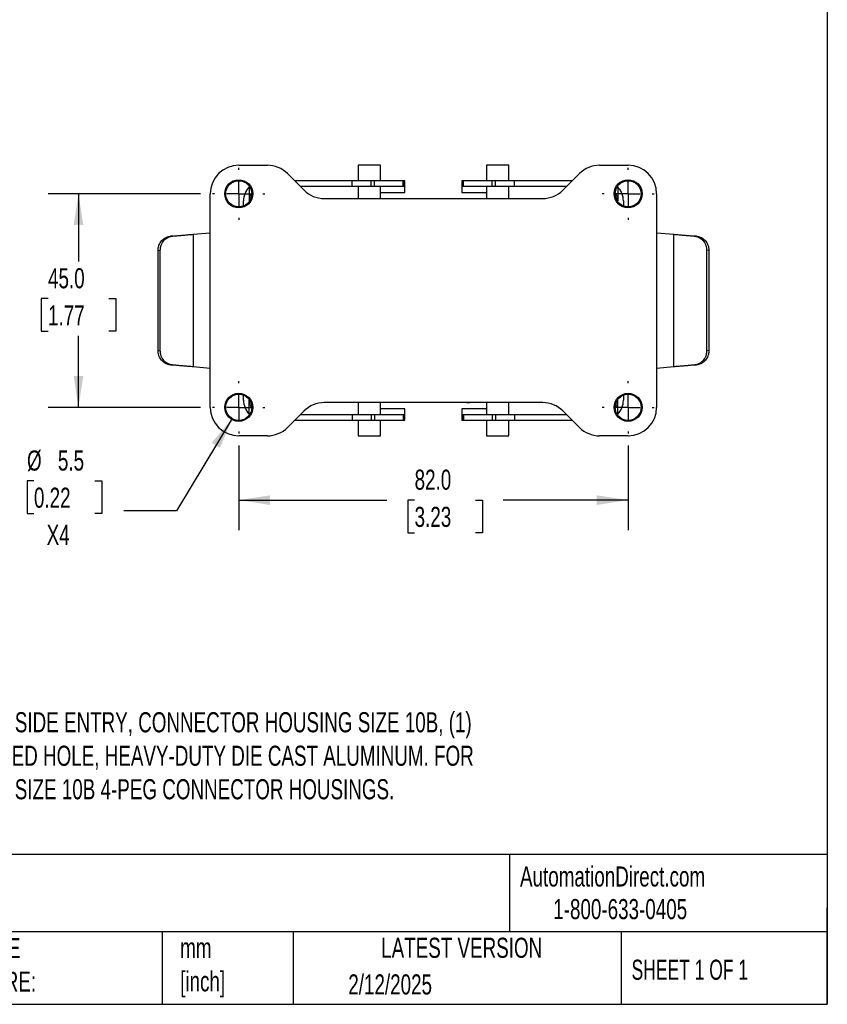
# Model space of a CAD drawing. Header units: millimetres. Extents: x 13 to 546, y 13 to 419.
# Tile 5 of 7: x 376 to 546, y 13 to 220. Entities that reach past the tile are written whole.
import ezdxf

# ---------------------------------------------------------------- set-up
doc = ezdxf.new("R2010")
doc.units = ezdxf.units.MM
doc.header["$LTSCALE"] = 2
doc.linetypes.add('SLD-Center', pattern=[19.05, 15.24, -1.27, 1.27, -1.27])
doc.linetypes.add('SLD-Solid', pattern=[0])
doc.layers.add('CENTER', color=40, linetype='SLD-Center')
doc.layers.add('DIMENSIONS', color=140, linetype='SLD-Solid', lineweight=25)
doc.layers.add('TEXT', color=140, linetype='SLD-Solid', lineweight=25)
doc.styles.add('SLDTEXTSTYLE0', font='TXT', dxfattribs={"width": 0.7})
doc.styles.add('SLDTEXTSTYLE1', font='TXT', dxfattribs={"width": 0.65})
doc.dimstyles.new('SLDDIMSTYLE0', dxfattribs={"dimtxt": 4.316016, "dimasz": 6.604, "dimexe": 0, "dimexo": 0.0625, "dimgap": 1.079004, "dimtad": 0, "dimtih": 1, "dimtoh": 1, "dimrnd": 1e-09, "dimzin": 4, "dimdsep": 46, "dimtxsty": 'SLDTEXTSTYLE0', "dimsah": 1, "dimcen": 0.09, "dimadec": 0, "dimazin": 1, "dimtfac": 1, "dimtofl": 0, "dimtmove": 0, "dimatfit": 3, "dimfxl": 0, "dimfrac": 2, "dimtolj": 1, "dimtzin": 12, "dimarcsym": 0})
doc.dimstyles.new('SLDDIMSTYLE4', dxfattribs={"dimtxt": 4.316016, "dimasz": 6.604, "dimexe": 0, "dimexo": 0.0625, "dimgap": 1.079004, "dimtad": 0, "dimtih": 1, "dimtoh": 1, "dimrnd": 1e-09, "dimzin": 12, "dimdsep": 46, "dimtxsty": 'SLDTEXTSTYLE0', "dimsah": 1, "dimcen": 0, "dimadec": 0, "dimazin": 3, "dimtfac": 1, "dimtofl": 0, "dimtmove": 0, "dimatfit": 3, "dimfxl": 0, "dimfrac": 2, "dimtolj": 1, "dimtzin": 12, "dimarcsym": 0})

# ---------------------------------------------------------------- blocks, each defined once
blk = doc.blocks.new('_D_9')
at = {"layer": 'DIMENSIONS'}
for p, q in [((414.12, 183.49), (382.05, 183.49)), ((388.4, 183.49), (388.4, 169.21)), ((381.99, 161.39), (380.54, 161.39)), ((380.54, 161.39), (380.54, 154.53)), ((394.82, 161.39), (396.27, 161.39)), ((396.27, 161.39), (396.27, 154.53)), ((380.54, 154.53), (381.99, 154.53)), ((388.4, 138.49), (388.4, 153.56)), ((396.27, 154.53), (394.82, 154.53)), ((414.12, 138.49), (382.05, 138.49))]:
    blk.add_line(p, q, dxfattribs=at)
for points in [[(388.4, 183.49), (387.39, 176.88), (389.42, 176.88)], [(388.4, 138.49), (389.42, 145.09), (387.39, 145.09)]]:
    blk.add_solid(points, dxfattribs=at)
at = {"layer": 'DIMENSIONS', "char_height": 4.233, "attachment_point": 1, "style": 'SLDTEXTSTYLE0'}
for s, insert in [('45.0', (381.99, 167.81)), ('1.77', (381.99, 159.98))]:
    blk.add_mtext(s, dxfattribs=dict(at, insert=insert))
blk = doc.blocks.new('_D_10')
at = {"layer": 'DIMENSIONS'}
for p, q in [((422.16, 130.45), (422.16, 112.59)), ((504.16, 130.45), (504.16, 112.59)), ((422.16, 118.94), (453.35, 118.94)), ((459.19, 118.94), (457.74, 118.94)), ((457.74, 118.94), (457.74, 112.08)), ((472.02, 118.94), (473.47, 118.94)), ((473.47, 118.94), (473.47, 112.08)), ((504.16, 118.94), (477.87, 118.94)), ((457.74, 112.08), (459.19, 112.08)), ((473.47, 112.08), (472.02, 112.08))]:
    blk.add_line(p, q, dxfattribs=at)
for points in [[(422.16, 118.94), (428.76, 117.92), (428.76, 119.95)], [(504.16, 118.94), (497.55, 119.95), (497.55, 117.92)]]:
    blk.add_solid(points, dxfattribs=at)
at = {"layer": 'DIMENSIONS', "char_height": 4.233, "attachment_point": 1, "style": 'SLDTEXTSTYLE0'}
for s, insert in [('82.0', (459.19, 125.36)), ('3.23', (459.19, 117.53))]:
    blk.add_mtext(s, dxfattribs=dict(at, insert=insert))
blk = doc.blocks.new('_D_11')
at = {"layer": 'DIMENSIONS'}
for p, q in [((420.74, 136.13), (409.03, 116.71)), ((379.02, 122.97), (377.57, 122.97)), ((377.57, 122.97), (377.57, 116.11)), ((391.84, 122.97), (393.29, 122.97)), ((393.29, 122.97), (393.29, 116.11)), ((409.03, 116.71), (397.92, 116.71)), ((377.57, 116.11), (379.02, 116.11)), ((393.29, 116.11), (391.84, 116.11))]:
    blk.add_line(p, q, dxfattribs=at)
blk.add_solid([(420.74, 136.13), (416.46, 131), (418.2, 129.95)], dxfattribs=at)
at = {"layer": 'DIMENSIONS', "char_height": 4.233, "attachment_point": 1, "style": 'SLDTEXTSTYLE0'}
for s, insert in [('%%c', (377.56, 129.4)), ('5.5', (384.07, 129.4)), ('0.22', (379.02, 121.57)), ('X4', (381.7, 113.75))]:
    blk.add_mtext(s, dxfattribs=dict(at, insert=insert))
blk = doc.blocks.new('SW_CENTERMARKSYMBOL_9')
at = {"layer": 'CENTER', "color": 0}
for p, q in [((0, 5.08), (0, 5.5)), ((0, 0), (0, 2.54)), ((-5.08, 0), (-5.5, 0)), ((0, 0), (-2.54, 0)), ((0, 0), (0, -2.54)), ((0, 0), (2.54, 0)), ((5.08, 0), (5.5, 0)), ((0, -5.08), (0, -5.5))]:
    blk.add_line(p, q, dxfattribs=at)
blk = doc.blocks.new('SW_CENTERMARKSYMBOL_10')
at = {"layer": 'CENTER', "color": 0}
for p, q in [((0, 5.08), (0, 5.5)), ((0, 0), (0, 2.54)), ((-5.08, 0), (-5.5, 0)), ((0, 0), (-2.54, 0)), ((0, 0), (0, -2.54)), ((0, 0), (2.54, 0)), ((5.08, 0), (5.5, 0)), ((0, -5.08), (0, -5.5))]:
    blk.add_line(p, q, dxfattribs=at)
blk = doc.blocks.new('SW_CENTERMARKSYMBOL_11')
at = {"layer": 'CENTER', "color": 0}
for p, q in [((0, 5.08), (0, 5.5)), ((0, 0), (0, 2.54)), ((-5.08, 0), (-5.5, 0)), ((0, 0), (-2.54, 0)), ((0, 0), (0, -2.54)), ((0, 0), (2.54, 0)), ((5.08, 0), (5.5, 0)), ((0, -5.08), (0, -5.5))]:
    blk.add_line(p, q, dxfattribs=at)
blk = doc.blocks.new('SW_CENTERMARKSYMBOL_12')
at = {"layer": 'CENTER', "color": 0}
for p, q in [((0, 5.08), (0, 5.5)), ((0, 0), (0, 2.54)), ((-5.08, 0), (-5.5, 0)), ((0, 0), (-2.54, 0)), ((0, 0), (0, -2.54)), ((0, 0), (2.54, 0)), ((5.08, 0), (5.5, 0)), ((0, -5.08), (0, -5.5))]:
    blk.add_line(p, q, dxfattribs=at)

msp = doc.modelspace()

# ---------------------------------------------------------------- linework, layer by layer
for p, q in [((422.158, 189.489), (428.173, 189.489)), ((447.308, 189.489), (447.308, 186.189)), ((449.658, 189.489), (447.308, 189.489)), ((452.008, 189.489), (449.658, 189.489)), ((452.008, 186.189), (452.008, 189.489)), ((474.308, 189.489), (474.308, 186.189)), ((476.658, 189.489), (474.308, 189.489)), ((479.008, 189.489), (476.658, 189.489)), ((479.008, 186.189), (479.008, 189.489)), ((498.143, 189.489), (504.158, 189.489)), ((432.415, 187.731), (435.901, 184.246)), ((490.415, 184.246), (493.901, 187.731)), ((424.358, 184.928), (424.446, 185.015)), ((424.358, 184.928), (424.358, 181.989)), ((446.058, 186.189), (433.958, 186.189)), ((446.058, 184.989), (435.158, 184.989)), ((446.058, 184.989), (446.058, 186.189)), ((450.073, 186.189), (446.058, 186.189)), ((450.073, 184.989), (446.058, 184.989)), ((447.308, 184.989), (447.308, 182.489)), ((450.073, 184.989), (450.073, 186.189)), ((450.773, 186.189), (450.073, 186.189)), ((450.773, 184.989), (450.073, 184.989)), ((450.773, 184.989), (450.773, 186.189)), ((456.805, 186.189), (450.773, 186.189)), ((456.805, 184.989), (450.773, 184.989)), ((452.008, 182.489), (452.008, 184.989)), ((456.805, 184.989), (456.805, 186.189)), ((457.014, 186.189), (456.805, 186.189)), ((457.014, 184.989), (456.805, 184.989)), ((457.014, 184.989), (457.014, 186.189)), ((457.158, 186.189), (457.014, 186.189)), ((457.158, 183.789), (457.158, 186.189)), ((469.158, 186.189), (469.158, 183.789)), ((469.302, 186.189), (469.158, 186.189)), ((469.302, 186.189), (469.302, 184.989)), ((469.511, 186.189), (469.302, 186.189)), ((469.511, 184.989), (469.302, 184.989)), ((469.511, 184.989), (469.511, 186.189)), ((475.543, 186.189), (469.511, 186.189)), ((475.543, 184.989), (469.511, 184.989)), ((474.308, 184.989), (474.308, 182.489)), ((475.543, 184.989), (475.543, 186.189)), ((476.243, 186.189), (475.543, 186.189)), ((476.243, 184.989), (475.543, 184.989)), ((476.243, 184.989), (476.243, 186.189)), ((480.258, 186.189), (476.243, 186.189)), ((480.258, 184.989), (476.243, 184.989)), ((479.008, 182.489), (479.008, 184.989)), ((480.258, 184.989), (480.258, 186.189)), ((492.358, 186.189), (480.258, 186.189)), ((491.158, 184.989), (480.258, 184.989)), ((501.87, 185.015), (501.958, 184.928)), ((501.958, 184.928), (501.958, 181.989)), ((416.158, 138.489), (416.158, 183.489)), ((452.008, 183.789), (457.158, 183.789)), ((469.158, 183.789), (474.308, 183.789)), ((510.158, 183.489), (510.158, 138.489)), ((423.158, 180.927), (423.158, 181.989)), ((424.358, 181.989), (424.358, 181.838)), ((440.143, 182.489), (486.173, 182.489)), ((501.958, 181.838), (501.958, 181.989)), ((503.158, 181.989), (503.158, 180.927)), ((408.256, 174.58), (407.772, 174.537)), ((412.525, 174.953), (416.158, 175.271)), ((412.525, 174.953), (412.525, 147.024)), ((510.158, 175.271), (513.791, 174.953)), ((513.791, 147.024), (513.791, 174.953)), ((518.544, 174.537), (518.06, 174.58)), ((405.158, 171.538), (405.636, 171.58)), ((405.158, 150.439), (405.158, 171.538)), ((405.636, 150.397), (405.636, 171.58)), ((520.68, 171.58), (520.68, 150.397)), ((521.158, 171.538), (520.68, 171.58)), ((521.158, 171.538), (521.158, 150.439)), ((405.158, 150.439), (405.636, 150.397)), ((521.158, 150.439), (520.68, 150.397)), ((407.772, 147.44), (408.256, 147.397)), ((518.06, 147.397), (518.544, 147.44)), ((416.158, 146.706), (412.525, 147.024)), ((513.791, 147.024), (510.158, 146.706)), ((423.158, 139.989), (423.158, 141.05)), ((424.358, 140.139), (424.358, 139.989)), ((424.358, 137.049), (424.358, 139.989)), ((486.173, 139.489), (440.143, 139.489)), ((447.308, 139.489), (447.308, 136.989)), ((452.008, 136.989), (452.008, 139.489)), ((470.194, 139.489), (470.742, 139.479)), ((474.308, 139.489), (474.308, 136.989)), ((479.008, 136.989), (479.008, 139.489)), ((501.958, 139.989), (501.958, 140.139)), ((501.958, 137.049), (501.958, 139.989)), ((503.158, 141.05), (503.158, 139.989)), ((424.446, 136.962), (424.358, 137.049)), ((435.901, 137.731), (432.415, 134.246)), ((435.158, 136.989), (446.058, 136.989)), ((446.058, 136.989), (446.058, 135.789)), ((446.058, 136.989), (450.073, 136.989)), ((450.073, 136.989), (450.073, 135.789)), ((450.073, 136.989), (450.773, 136.989)), ((450.773, 136.989), (450.773, 135.789)), ((450.773, 136.989), (456.805, 136.989)), ((457.158, 138.189), (452.008, 138.189)), ((456.805, 136.989), (456.805, 135.789)), ((456.805, 136.989), (457.014, 136.989)), ((457.014, 135.789), (457.014, 136.989)), ((457.158, 135.789), (457.158, 138.189)), ((469.158, 138.189), (469.158, 135.789)), ((474.308, 138.189), (469.158, 138.189)), ((469.302, 136.989), (469.302, 135.789)), ((469.302, 136.989), (469.511, 136.989)), ((469.511, 136.989), (469.511, 135.789)), ((469.511, 136.989), (475.543, 136.989)), ((475.543, 136.989), (475.543, 135.789)), ((475.543, 136.989), (476.243, 136.989)), ((476.243, 136.989), (476.243, 135.789)), ((476.243, 136.989), (480.258, 136.989)), ((480.258, 136.989), (480.258, 135.789)), ((480.258, 136.989), (491.158, 136.989)), ((493.901, 134.246), (490.415, 137.731)), ((501.958, 137.049), (501.87, 136.962)), ((433.958, 135.789), (446.058, 135.789)), ((446.058, 135.789), (450.073, 135.789)), ((447.308, 135.789), (447.308, 132.489)), ((450.073, 135.789), (450.773, 135.789)), ((450.773, 135.789), (456.805, 135.789)), ((452.008, 132.489), (452.008, 135.789)), ((456.805, 135.789), (457.014, 135.789)), ((457.014, 135.789), (457.158, 135.789)), ((469.158, 135.789), (469.302, 135.789)), ((469.302, 135.789), (469.511, 135.789)), ((469.511, 135.789), (475.543, 135.789)), ((474.308, 135.789), (474.308, 132.489)), ((475.543, 135.789), (476.243, 135.789)), ((476.243, 135.789), (480.258, 135.789)), ((479.008, 132.489), (479.008, 135.789)), ((480.258, 135.789), (492.358, 135.789)), ((428.173, 132.489), (422.158, 132.489)), ((447.308, 132.489), (449.658, 132.489)), ((449.658, 132.489), (452.008, 132.489)), ((474.308, 132.489), (476.658, 132.489)), ((476.658, 132.489), (479.008, 132.489)), ((504.158, 132.489), (498.143, 132.489))]:
    msp.add_line(p, q)
for centre, radius in [((422.158, 183.489), 2.96), ((422.158, 183.489), 2.75), ((504.158, 183.489), 2.96), ((504.158, 183.489), 2.75), ((422.158, 138.489), 2.96), ((422.158, 138.489), 2.75), ((504.158, 138.489), 2.96), ((504.158, 138.489), 2.75)]:
    msp.add_circle(centre, radius)
for centre, radius, start, end in [((422.158, 183.489), 6, 90, 180), ((428.173, 183.489), 6, 45, 90), ((498.143, 183.489), 6, 90, 135), ((504.158, 183.489), 6, 0, 90), ((427.358, 181.989), 4.2, 135.58469, 180), ((498.958, 181.989), 4.2, 0, 44.41531), ((427.358, 181.989), 3, 145.04146, 180), ((440.143, 188.489), 6, 225, 270), ((486.173, 188.489), 6, 270, 315), ((498.958, 181.989), 3, 0, 34.95854), ((427.358, 139.989), 4.2, 180, 224.41531), ((427.358, 139.989), 3, 180, 214.95854), ((440.143, 133.489), 6, 90, 135), ((486.173, 133.489), 6, 45, 90), ((498.958, 139.989), 3, 325.04146, 0), ((498.958, 139.989), 4.2, 315.58469, 0), ((422.158, 138.489), 6, 180, 270), ((504.158, 138.489), 6, 270, 0), ((428.173, 138.489), 6, 270, 315), ((498.143, 138.489), 6, 225, 270)]:
    msp.add_arc(centre, radius, start, end)
msp.add_ellipse((470.745, 139.679), major_axis=(0.26, -0.013), ratio=0.7666976, start_param=4.73729, end_param=5.0904504)
for points, knots in [([(405.158, 171.538), (405.159, 171.585), (405.16, 171.678), (405.169, 171.817), (405.184, 171.956), (405.212, 172.141), (405.262, 172.369), (405.372, 172.723), (405.566, 173.142), (405.885, 173.589), (406.276, 173.965), (406.657, 174.208), (406.984, 174.357), (407.239, 174.443), (407.502, 174.506), (407.682, 174.527), (407.772, 174.537)], [0, 0, 0, 0, 0.0311215, 0.0622873, 0.093566, 0.1250251, 0.1876724, 0.2498792, 0.3749445, 0.4995317, 0.6245711, 0.7492157, 0.8121828, 0.8746113, 0.937038, 1, 1, 1, 1]), ([(405.636, 171.58), (405.637, 171.637), (405.638, 171.745), (405.651, 171.902), (405.668, 172.043), (405.689, 172.171), (405.712, 172.284), (405.736, 172.383), (405.759, 172.468), (405.78, 172.539), (405.799, 172.597), (405.814, 172.642), (405.892, 172.861), (406.057, 173.205), (406.384, 173.654), (406.765, 174.014), (407.146, 174.255), (407.467, 174.4), (407.723, 174.486), (407.986, 174.549), (408.166, 174.569), (408.256, 174.58)], [0, 0, 0, 0, 0.0379477, 0.0728672, 0.1047583, 0.1336209, 0.1594548, 0.1822599, 0.2020361, 0.2187832, 0.2325013, 0.2431901, 0.2508498, 0.3891712, 0.5005269, 0.6302969, 0.7501483, 0.8125029, 0.8749206, 0.9374151, 1, 1, 1, 1]), ([(408.256, 174.58), (408.396, 174.592), (408.676, 174.617), (409.098, 174.653), (409.522, 174.691), (409.947, 174.728), (410.373, 174.765), (410.801, 174.802), (411.23, 174.84), (411.66, 174.878), (412.092, 174.915), (412.38, 174.941), (412.525, 174.953)], [0, 0, 0, 0, 0.1003612, 0.2004773, 0.3004097, 0.4002202, 0.4999708, 0.5997238, 0.6995413, 0.7994854, 0.8996178, 1, 1, 1, 1]), ([(513.791, 174.953), (513.936, 174.941), (514.224, 174.915), (514.656, 174.878), (515.086, 174.84), (515.515, 174.802), (515.943, 174.765), (516.369, 174.728), (516.794, 174.691), (517.218, 174.653), (517.64, 174.617), (517.92, 174.592), (518.06, 174.58)], [0, 0, 0, 0, 0.1003822, 0.2005146, 0.3004587, 0.4002762, 0.5000292, 0.5997798, 0.6995903, 0.7995227, 0.8996388, 1, 1, 1, 1]), ([(518.06, 174.58), (518.112, 174.574), (518.214, 174.564), (518.367, 174.537), (518.518, 174.503), (518.667, 174.461), (518.813, 174.41), (518.957, 174.352), (519.205, 174.233), (519.554, 174.012), (519.935, 173.651), (520.261, 173.202), (520.44, 172.827), (520.544, 172.518), (520.605, 172.296), (520.666, 171.973), (520.675, 171.722), (520.68, 171.58)], [0, 0, 0, 0, 0.0356742, 0.071398, 0.1071741, 0.143005, 0.1788933, 0.2148414, 0.250852, 0.3701521, 0.5005396, 0.6119195, 0.7501751, 0.7802953, 0.8319827, 0.905224, 1, 1, 1, 1]), ([(518.544, 174.537), (518.589, 174.533), (518.678, 174.524), (518.811, 174.502), (518.943, 174.474), (519.118, 174.429), (519.331, 174.357), (519.658, 174.21), (520.037, 173.968), (520.429, 173.591), (520.748, 173.145), (520.943, 172.725), (521.054, 172.371), (521.114, 172.097), (521.151, 171.819), (521.156, 171.632), (521.158, 171.538)], [0, 0, 0, 0, 0.0311615, 0.0623429, 0.0936098, 0.1250275, 0.1877229, 0.2498789, 0.3750112, 0.4995205, 0.6246321, 0.7492157, 0.8123353, 0.8748038, 0.9371736, 1, 1, 1, 1]), ([(407.772, 147.44), (407.728, 147.444), (407.638, 147.453), (407.505, 147.475), (407.373, 147.503), (407.198, 147.548), (406.985, 147.62), (406.658, 147.767), (406.279, 148.009), (405.887, 148.386), (405.568, 148.832), (405.373, 149.252), (405.262, 149.606), (405.202, 149.88), (405.165, 150.158), (405.16, 150.345), (405.158, 150.439)], [0, 0, 0, 0, 0.0311615, 0.0623429, 0.0936098, 0.1250275, 0.1877229, 0.2498789, 0.3750112, 0.4995205, 0.6246321, 0.7492157, 0.8123353, 0.8748038, 0.9371736, 1, 1, 1, 1]), ([(408.256, 147.397), (408.205, 147.403), (408.102, 147.413), (407.949, 147.44), (407.798, 147.474), (407.649, 147.516), (407.503, 147.567), (407.359, 147.625), (407.111, 147.744), (406.762, 147.965), (406.382, 148.326), (406.055, 148.775), (405.876, 149.15), (405.772, 149.459), (405.712, 149.681), (405.65, 150.004), (405.641, 150.255), (405.636, 150.397)], [0, 0, 0, 0, 0.03567418, 0.07139803, 0.10717412, 0.14300501, 0.17889326, 0.21484142, 0.250852, 0.37015209, 0.50053964, 0.61191951, 0.75017515, 0.78029534, 0.83198274, 0.90522396, 1, 1, 1, 1]), ([(520.68, 150.397), (520.679, 150.34), (520.678, 150.232), (520.665, 150.075), (520.648, 149.934), (520.627, 149.806), (520.604, 149.693), (520.58, 149.594), (520.557, 149.509), (520.536, 149.438), (520.517, 149.38), (520.502, 149.335), (520.424, 149.116), (520.259, 148.772), (519.932, 148.323), (519.551, 147.963), (519.17, 147.722), (518.849, 147.577), (518.594, 147.491), (518.33, 147.428), (518.15, 147.408), (518.06, 147.397)], [0, 0, 0, 0, 0.0379477, 0.0728672, 0.1047583, 0.1336209, 0.1594548, 0.1822599, 0.2020361, 0.2187832, 0.2325013, 0.2431901, 0.2508498, 0.3891712, 0.5005269, 0.6302969, 0.7501483, 0.8125029, 0.8749206, 0.9374151, 1, 1, 1, 1]), ([(521.158, 150.439), (521.158, 150.392), (521.156, 150.299), (521.147, 150.16), (521.132, 150.021), (521.104, 149.836), (521.055, 149.608), (520.944, 149.254), (520.75, 148.835), (520.431, 148.388), (520.04, 148.012), (519.66, 147.769), (519.333, 147.62), (519.077, 147.534), (518.814, 147.471), (518.634, 147.45), (518.544, 147.44)], [0, 0, 0, 0, 0.0311215, 0.0622873, 0.093566, 0.1250251, 0.1876724, 0.2498792, 0.3749445, 0.4995317, 0.6245711, 0.7492157, 0.8121828, 0.8746113, 0.937038, 1, 1, 1, 1]), ([(412.525, 147.024), (412.38, 147.036), (412.092, 147.062), (411.66, 147.099), (411.23, 147.137), (410.801, 147.175), (410.373, 147.212), (409.947, 147.249), (409.522, 147.286), (409.098, 147.324), (408.676, 147.361), (408.396, 147.385), (408.256, 147.397)], [0, 0, 0, 0, 0.1003822, 0.2005146, 0.3004587, 0.4002762, 0.5000292, 0.5997798, 0.6995903, 0.7995227, 0.8996388, 1, 1, 1, 1]), ([(518.06, 147.397), (517.92, 147.385), (517.64, 147.361), (517.218, 147.324), (516.794, 147.286), (516.369, 147.249), (515.943, 147.212), (515.515, 147.175), (515.086, 147.137), (514.656, 147.099), (514.224, 147.062), (513.936, 147.036), (513.791, 147.024)], [0, 0, 0, 0, 0.1003612, 0.2004773, 0.3004097, 0.4002202, 0.4999708, 0.5997238, 0.6995413, 0.7994854, 0.8996178, 1, 1, 1, 1])]:
    msp.add_open_spline(points, degree=3, knots=knots)
at = {"layer": 'TEXT'}
for p, q in [((546.1, 419.1), (546.1, 12.7)), ((546.1, 44.252), (12.7, 44.252)), ((479.151, 44.252), (479.151, 27.94)), ((546.1, 12.7), (546.1, 33.02)), ((546.1, 27.94), (12.7, 27.94)), ((406.049, 27.94), (406.049, 12.7)), ((433.624, 27.94), (433.624, 12.7)), ((502.697, 27.94), (502.697, 12.7)), ((12.7, 12.7), (546.1, 12.7))]:
    msp.add_line(p, q, dxfattribs=at)

# ---------------------------------------------------------------- block references
at = {"layer": 'CENTER'}
for name, p in [('SW_CENTERMARKSYMBOL_11', (422.158, 183.489)), ('SW_CENTERMARKSYMBOL_9', (504.158, 183.489)), ('SW_CENTERMARKSYMBOL_12', (422.158, 138.489)), ('SW_CENTERMARKSYMBOL_10', (504.158, 138.489))]:
    msp.add_blockref(name, p, dxfattribs=at)

# ---------------------------------------------------------------- texts
at = {"layer": 'TEXT'}
for s, insert, char_height, attachment_point, style in [('DOUBLE LEVER, SIDE ENTRY, CONNECTOR HOUSING SIZE 10B, (1) ^J1/2 NPT THREADED HOLE, HEAVY-DUTY DIE CAST ALUMINUM. FOR ^JUSE WITH METE SIZE 10B 4-PEG CONNECTOR HOUSINGS.', (342.403, 74.248), 4.233333, 1, 'SLDTEXTSTYLE0'), ('AutomationDirect.com', (481.39, 41.753), 4.23333, 1, 'SLDTEXTSTYLE0'), ('1-800-633-0405', (488.383, 34.874), 4.23333, 1, 'SLDTEXTSTYLE0'), ('UNLESS OTHERWISE ^JSPECIFIED UNITS ARE:', (335.216, 26.662), 4.23333, 1, 'SLDTEXTSTYLE0'), ('mm^J[inch]', (409.814, 26.714), 4.2333, 1, 'SLDTEXTSTYLE0'), ('LATEST VERSION', (469.104, 26.728), 4.23333, 2, 'SLDTEXTSTYLE0'), ('SHEET 1 OF 1', (504.883, 22.103), 4.23333, 1, 'SLDTEXTSTYLE1'), ('2/12/2025', (445.226, 19.006), 4.2333, 1, 'SLDTEXTSTYLE0')]:
    msp.add_mtext(s, dxfattribs=dict(at, insert=insert, char_height=char_height, attachment_point=attachment_point, style=style))

# ---------------------------------------------------------------- dimensions: what is measured, and where the dimension line sits
at = {"layer": 'DIMENSIONS'}
dim = msp.add_linear_dim(base=(388.404, 138.489), p1=(416.658, 183.489), p2=(416.658, 138.489), angle=90, dimstyle='SLDDIMSTYLE0', dxfattribs=at)
dim.commit()
dim.dimension.update_dxf_attribs({"geometry": '_D_9', "text_midpoint": (388.404, 161.386), "dimtype": 160})
dim = msp.add_diameter_dim_2p(p1=(423.578, 140.844), p2=(420.738, 136.133), text='<>\\PX4', dimstyle='SLDDIMSTYLE4', dxfattribs=at)
dim.commit()
dim.dimension.update_dxf_attribs({"geometry": '_D_11', "text_midpoint": (385.431, 118.937), "dimtype": 163})
dim = msp.add_linear_dim(base=(504.158, 118.937), p1=(422.158, 132.989), p2=(504.158, 132.989), dimstyle='SLDDIMSTYLE0', dxfattribs=at)
dim.commit()
dim.dimension.update_dxf_attribs({"geometry": '_D_10', "text_midpoint": (465.606, 118.937), "dimtype": 160})

doc.saveas('drawing.dxf')
